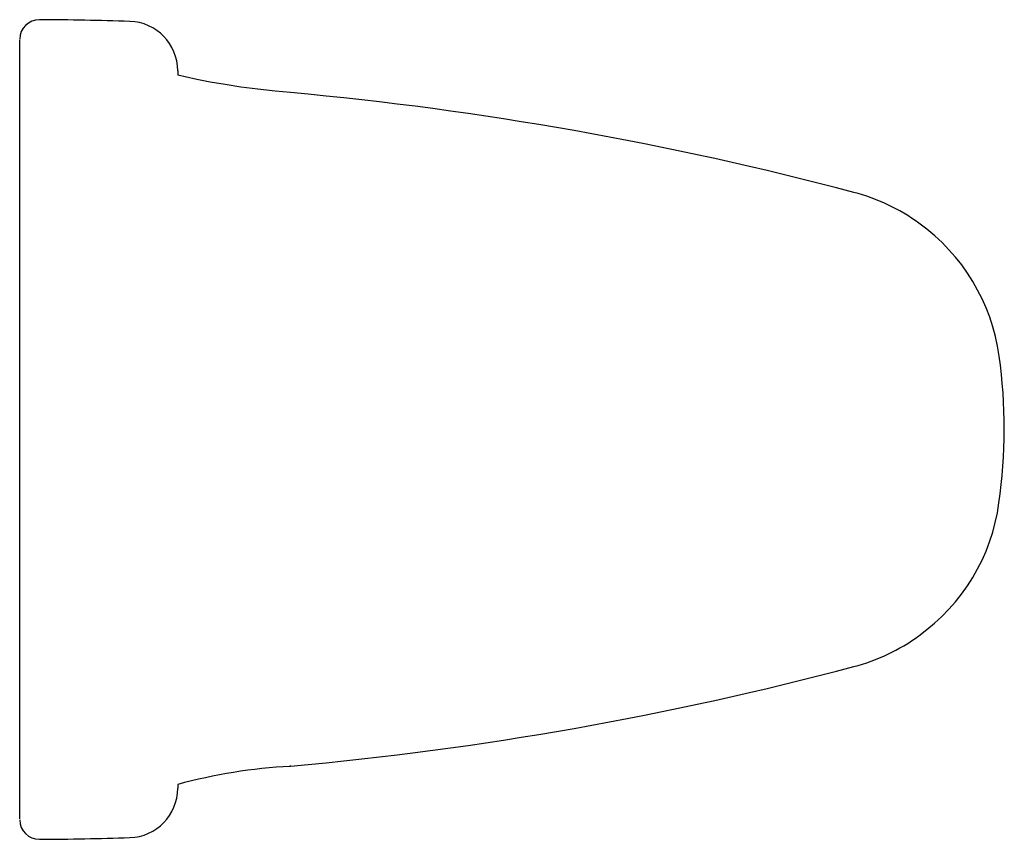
# Model space of a CAD drawing. Header units: millimetres. Extents: x 1131.3979 to 1131.4976, y 200.1174 to 200.2004.
import ezdxf

# ---------------------------------------------------------------- set-up
doc = ezdxf.new("R2010")
doc.units = ezdxf.units.MM
doc.layers.add('SANINDUSA', color=3, linetype='Continuous')

msp = doc.modelspace()

# ---------------------------------------------------------------- linework, layer by layer
at = {"layer": 'SANINDUSA'}
for p, q in [((1131.39986324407, 200.2003808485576), (1131.39986324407, 200.2003795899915)), ((1131.397851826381, 200.1898312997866), (1131.397851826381, 200.1983897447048)), ((1131.413851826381, 200.1952463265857), (1131.413851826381, 200.1948128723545)), ((1131.397851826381, 200.1771522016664), (1131.397851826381, 200.1898312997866)), ((1131.397851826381, 200.1407057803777), (1131.397851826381, 200.1771522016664)), ((1131.397851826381, 200.1280266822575), (1131.397851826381, 200.1407057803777)), ((1131.397851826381, 200.1195042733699), (1131.397851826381, 200.1280266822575)), ((1131.425268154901, 200.124824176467), (1131.425202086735, 200.1249102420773)), ((1131.413851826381, 200.1229891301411), (1131.413851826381, 200.1226035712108))]:
    msp.add_line(p, q, dxfattribs=at)
at = {"layer": 'SANINDUSA', "flags": 128}
msp.add_lwpolyline([(1131.425269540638, 200.1930354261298), (1131.423726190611, 200.1931852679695), (1131.421965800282, 200.1933848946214), (1131.420252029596, 200.1936084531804), (1131.418647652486, 200.1938477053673), (1131.417145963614, 200.1941020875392), (1131.41577630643, 200.1943655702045), (1131.414597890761, 200.194624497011), (1131.413851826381, 200.1948128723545)], dxfattribs=at)
at = {"layer": 'SANINDUSA'}
for centre, radius, start, end in [((1131.399851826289, 200.1984232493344), 0.0019999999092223, 89.84927398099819, 179.3769394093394), ((1131.397851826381, 199.8480956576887), 0.3523333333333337, 88.18515769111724, 89.67290012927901), ((1131.408851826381, 200.1952547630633), 0.005, 0, 88.19832219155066), ((1131.394147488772, 199.85112759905), 0.343321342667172, 75.11583581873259, 84.79900245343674), ((1131.477596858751, 200.164408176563), 0.0191177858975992, 53.68248826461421, 75.65041928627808), ((1131.477407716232, 200.1636845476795), 0.0198147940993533, 7.742124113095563, 54.4810922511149), ((1131.445687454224, 200.1589894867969), 0.0518797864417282, 351.7085940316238, 8.160777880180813), ((1131.477477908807, 200.1541108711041), 0.0197195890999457, 305.4597050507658, 352.4152093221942), ((1131.477479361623, 200.153634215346), 0.0193324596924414, 284.5568675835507, 306.2757574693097), ((1131.394479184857, 200.4656019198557), 0.3421523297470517, 275.1626357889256, 284.8793158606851), ((1131.42809443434, 200.0707077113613), 0.0541867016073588, 92.98789068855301, 105.2388367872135), ((1131.408851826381, 200.1226032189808), 0.005, 271.8001134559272, 0), ((1131.399851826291, 200.1194347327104), 0.0019999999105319, 180.6230605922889, 270.4997023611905), ((1131.397851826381, 200.4697623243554), 0.3523333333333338, 270.3272166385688, 271.8149194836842)]:
    msp.add_arc(centre, radius, start, end, dxfattribs=at)

doc.saveas('drawing.dxf')
